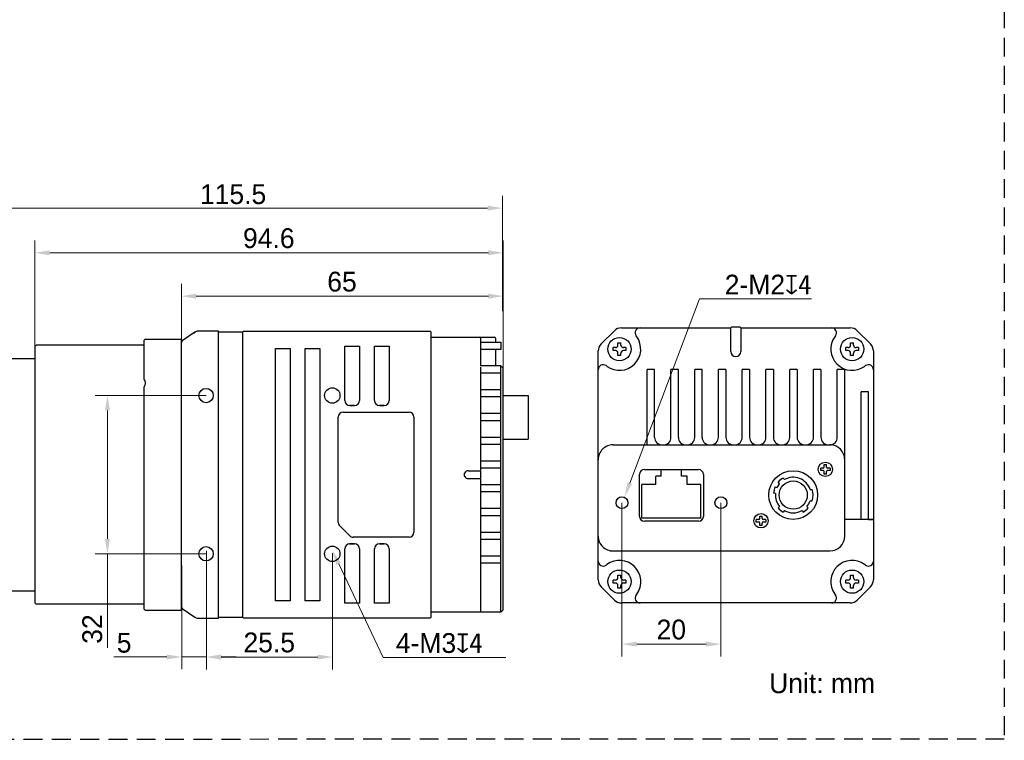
# Model space of a CAD drawing. Header units: millimetres. Extents: x 2329 to 5782, y 1296 to 2780.
# Tile 42 of 123: x 3179 to 3378, y 2444 to 2589. Entities that reach past the tile are written whole.
import ezdxf

# ---------------------------------------------------------------- set-up
doc = ezdxf.new("R2010")
doc.units = ezdxf.units.MM
doc.header["$LTSCALE"] = 0.3
doc.linetypes.add('DASHED', pattern=[19.05, 12.7, -6.35])
doc.layers.add('00-轮廓线', color=7, linetype='Continuous', lineweight=30)
doc.layers.add('20_ALL_FEATURES', color=7, linetype='Continuous')
doc.layers.add('51__DRAFT_DIMS', color=7, linetype='Continuous')
doc.styles.add('3', font='兰亭黑 GBK.TTF', dxfattribs={"height": 4})
doc.styles.get("Standard").update_dxf_attribs({"font": 'simsun.ttc'})
doc.styles.add('尺寸值样式', font='兰亭黑 GBK.TTF', dxfattribs={"height": 4})
doc.dimstyles.new('1直线标注', dxfattribs={"dimtxt": 4, "dimasz": 3, "dimexe": 2.5, "dimexo": 0, "dimtad": 1, "dimdec": 1, "dimdsep": 46, "dimtxsty": '尺寸值样式', "dimcen": 0, "dimclrd": 8, "dimclre": 8, "dimclrt": 7, "dimadec": 0, "dimazin": 0, "dimtp": 0.001, "dimtm": 0.001, "dimtfac": 1, "dimtdec": 1, "dimtmove": 0, "dimatfit": 0, "dimldrblk": '_FILLED', "dimfxl": 1, "dimtolj": 1, "dimlwd": 15, "dimlwe": 15, "dimarcsym": 0})
doc.dimstyles.new('3小圆直径标注', dxfattribs={"dimtxt": 4, "dimasz": 3, "dimexe": 2.5, "dimexo": 0, "dimtad": 1, "dimtoh": 1, "dimdec": 3, "dimdsep": 46, "dimtxsty": '尺寸值样式', "dimcen": 0, "dimclrd": 8, "dimclre": 8, "dimclrt": 7, "dimadec": 0, "dimazin": 0, "dimtp": 0.001, "dimtm": 0.001, "dimtfac": 1, "dimtdec": 3, "dimtofl": 0, "dimtmove": 0, "dimatfit": 0, "dimldrblk": '_FILLED', "dimfxl": 1, "dimtolj": 1, "dimlwd": 15, "dimlwe": 15, "dimarcsym": 0})
doc.dimstyles.new('DIMSTYLE_1', dxfattribs={"dimtxt": 3, "dimasz": 3, "dimexe": 2.5, "dimexo": 0, "dimgap": 0.75, "dimtad": 1, "dimdsep": 46, "dimtxsty": 'Standard', "dimblk": '_FILLED', "dimcen": 0.09, "dimclrd": 8, "dimclre": 8, "dimclrt": 7, "dimadec": 0, "dimazin": 0, "dimtp": 0.001, "dimtm": 0.001, "dimtfac": 1, "dimtofl": 0, "dimtmove": 0, "dimatfit": 3, "dimldrblk": '_FILLED', "dimfxl": 1, "dimtolj": 1, "dimlwd": 9, "dimlwe": 9, "dimarcsym": 0})

# ---------------------------------------------------------------- blocks, each defined once
blk = doc.blocks.new('*D38')
at = {"layer": '51__DRAFT_DIMS', "color": 8, "lineweight": 15}
for p, q in [((3181.92, 2523.19), (3181.92, 2544.64)), ((3276.56, 2516.84), (3276.56, 2544.64)), ((3184.92, 2542.14), (3273.56, 2542.14))]:
    blk.add_line(p, q, dxfattribs=at)
at = {"layer": '51__DRAFT_DIMS', "color": 8}
for points in [[(3184.92, 2542.64), (3184.92, 2541.64), (3181.92, 2542.14)], [(3273.56, 2541.64), (3273.56, 2542.64), (3276.56, 2542.14)]]:
    blk.add_solid(points, dxfattribs=at)
at = {"layer": 'Defpoints', "color": 0}
for p in [(3276.56, 2542.14), (3181.92, 2523.19), (3276.56, 2516.84)]:
    blk.add_point(p, dxfattribs=at)
at = {"layer": '51__DRAFT_DIMS', "color": 7, "insert": (3229.19, 2547.1), "char_height": 4, "attachment_point": 2, "style": '3'}
blk.add_mtext('\\A1;\\A1;{\\C256;94.6}', dxfattribs=at)
blk = doc.blocks.new('_FILLED')
at = {"color": 0, "linetype": 'ByBlock'}
blk.add_solid([(0, 0), (-1, 0.167), (-1, -0.167)], dxfattribs=at)
blk = doc.blocks.new('*D39')
at = {"layer": '51__DRAFT_DIMS', "color": 8, "lineweight": 15}
for p, q in [((3211.52, 2524.69), (3211.52, 2535.87)), ((3276.56, 2515.64), (3276.56, 2535.87)), ((3214.52, 2533.37), (3273.56, 2533.37))]:
    blk.add_line(p, q, dxfattribs=at)
at = {"layer": '51__DRAFT_DIMS', "color": 8}
for points in [[(3214.52, 2533.87), (3214.52, 2532.87), (3211.52, 2533.37)], [(3273.56, 2532.87), (3273.56, 2533.87), (3276.56, 2533.37)]]:
    blk.add_solid(points, dxfattribs=at)
at = {"layer": 'Defpoints', "color": 0}
for p in [(3276.56, 2533.37), (3211.52, 2524.69), (3276.56, 2515.64)]:
    blk.add_point(p, dxfattribs=at)
at = {"layer": '51__DRAFT_DIMS', "color": 7, "insert": (3243.98, 2538.31), "char_height": 4, "attachment_point": 2, "style": '3'}
blk.add_mtext('\\A1;\\A1;{\\C256;65}', dxfattribs=at)
blk = doc.blocks.new('*D40')
at = {"layer": '51__DRAFT_DIMS', "color": 8, "lineweight": 9}
for p, q in [((3216.52, 2513.29), (3194.1, 2513.29)), ((3196.6, 2510.29), (3196.6, 2484.29)), ((3216.52, 2481.29), (3194.1, 2481.29)), ((3196.6, 2481.29), (3196.6, 2462.3))]:
    blk.add_line(p, q, dxfattribs=at)
at = {"layer": 'Defpoints', "color": 0}
for p in [(3216.52, 2513.29), (3196.6, 2481.29), (3216.52, 2481.29)]:
    blk.add_point(p, dxfattribs=at)
at = {"layer": '51__DRAFT_DIMS', "color": 8, "linetype": 'ByBlock', "lineweight": 9, "xscale": 3, "yscale": 3, "zscale": 3}
for p, rotation in [((3196.6, 2513.29), 90), ((3196.6, 2481.29), 270)]:
    blk.add_blockref('_FILLED', p, dxfattribs=dict(at, rotation=rotation))
at = {"layer": '51__DRAFT_DIMS', "color": 7, "insert": (3191.51, 2469.06), "char_height": 4, "attachment_point": 3, "rotation": 90, "style": '3'}
blk.add_mtext('\\A1;\\A1;{\\C256;32}', dxfattribs=at)
blk = doc.blocks.new('*D41')
at = {"layer": '51__DRAFT_DIMS', "color": 8, "lineweight": 15}
for p in [(3243.31, 2479.24), (3277.11, 2460.32)]:
    blk.add_line(p, (3252.28, 2460.32), dxfattribs=at)
at = {"layer": '51__DRAFT_DIMS', "color": 8}
blk.add_solid([(3243.76, 2479.45), (3242.86, 2479.02), (3242.02, 2481.95)], dxfattribs=at)
at = {"layer": 'Defpoints', "color": 0}
for p in [(3242.02, 2481.95), (3243.09, 2479.69)]:
    blk.add_point(p, dxfattribs=at)
at = {"layer": '51__DRAFT_DIMS', "color": 7, "insert": (3254.86, 2465.26), "char_height": 4, "attachment_point": 1, "style": '3'}
blk.add_mtext('\\A1;{\\C256;4-M\\A1;3\\Fgdt.shx|c168;x\\fFangSong|b0|i0|c0|p0;4}', dxfattribs=at)
blk = doc.blocks.new('*D42')
at = {"layer": '51__DRAFT_DIMS', "color": 8, "lineweight": 15}
for p, q in [((3162.22, 2519.44), (3162.22, 2553.68)), ((3276.38, 2530.34), (3276.38, 2553.68)), ((3165.22, 2551.18), (3273.38, 2551.18))]:
    blk.add_line(p, q, dxfattribs=at)
at = {"layer": '51__DRAFT_DIMS', "color": 8}
for points in [[(3165.22, 2551.68), (3165.22, 2550.68), (3162.22, 2551.18)], [(3273.38, 2550.68), (3273.38, 2551.68), (3276.38, 2551.18)]]:
    blk.add_solid(points, dxfattribs=at)
at = {"layer": 'Defpoints', "color": 0}
for p in [(3276.38, 2551.18), (3276.38, 2530.34), (3162.22, 2519.44)]:
    blk.add_point(p, dxfattribs=at)
at = {"layer": '51__DRAFT_DIMS', "color": 7, "insert": (3221.98, 2553.96), "char_height": 4, "attachment_point": 5, "style": '3'}
blk.add_mtext('\\A1;{\\C256;115.5}', dxfattribs=at)
blk = doc.blocks.new('*D43')
at = {"layer": '51__DRAFT_DIMS', "color": 8, "lineweight": 15}
for p, q in [((3216.59, 2481.39), (3216.59, 2457.92)), ((3242.09, 2481.39), (3242.09, 2457.92)), ((3219.59, 2460.42), (3239.09, 2460.42))]:
    blk.add_line(p, q, dxfattribs=at)
at = {"layer": '51__DRAFT_DIMS', "color": 8}
for points in [[(3219.59, 2460.92), (3219.59, 2459.92), (3216.59, 2460.42)], [(3239.09, 2459.92), (3239.09, 2460.92), (3242.09, 2460.42)]]:
    blk.add_solid(points, dxfattribs=at)
at = {"layer": 'Defpoints', "color": 0}
for p in [(3216.59, 2481.39), (3242.09, 2481.39), (3242.09, 2460.42)]:
    blk.add_point(p, dxfattribs=at)
at = {"layer": '51__DRAFT_DIMS', "color": 7, "insert": (3229.28, 2465.38), "char_height": 4, "attachment_point": 2, "style": '3'}
blk.add_mtext('\\A1;\\A1;{\\C256;25.5}', dxfattribs=at)
blk = doc.blocks.new('*D44')
at = {"layer": '51__DRAFT_DIMS', "color": 8, "lineweight": 15}
for p, q in [((3216.59, 2481.89), (3216.59, 2457.95)), ((3211.59, 2478.95), (3211.59, 2457.95)), ((3208.59, 2460.45), (3197.86, 2460.45)), ((3211.59, 2460.45), (3216.59, 2460.45)), ((3219.59, 2460.45), (3222.59, 2460.45))]:
    blk.add_line(p, q, dxfattribs=at)
at = {"layer": '51__DRAFT_DIMS', "color": 8}
for points in [[(3208.59, 2459.95), (3208.59, 2460.95), (3211.59, 2460.45)], [(3219.59, 2460.95), (3219.59, 2459.95), (3216.59, 2460.45)]]:
    blk.add_solid(points, dxfattribs=at)
at = {"layer": 'Defpoints', "color": 0}
for p in [(3216.59, 2481.89), (3211.59, 2478.95), (3216.59, 2460.45)]:
    blk.add_point(p, dxfattribs=at)
at = {"layer": '51__DRAFT_DIMS', "color": 7, "insert": (3198.48, 2465.32), "char_height": 4, "attachment_point": 1, "style": '3'}
blk.add_mtext('\\A1;\\A1;{\\C256;5}', dxfattribs=at)
blk = doc.blocks.new('*D45')
at = {"layer": '51__DRAFT_DIMS', "color": 8, "lineweight": 15}
for p in [(3302.13, 2495.6), (3338.84, 2532.81)]:
    blk.add_line(p, (3316.21, 2532.81), dxfattribs=at)
at = {"layer": '51__DRAFT_DIMS', "color": 8}
blk.add_solid([(3301.66, 2495.78), (3302.59, 2495.42), (3301.07, 2492.79)], dxfattribs=at)
at = {"layer": 'Defpoints', "color": 0}
for p in [(3301.07, 2492.79), (3300.18, 2490.45)]:
    blk.add_point(p, dxfattribs=at)
at = {"layer": '51__DRAFT_DIMS', "color": 7, "insert": (3338.84, 2537.71), "char_height": 4, "attachment_point": 3, "style": '3'}
blk.add_mtext('\\A1;{\\C256;2-M\\A1;2\\Fgdt.shx|c168;x\\fFangSong|b0|i0|c134|p0;4}', dxfattribs=at)
blk = doc.blocks.new('*D46')
at = {"layer": '51__DRAFT_DIMS', "color": 8, "lineweight": 15}
for p, q in [((3300.53, 2491.62), (3300.53, 2460.53)), ((3320.53, 2491.62), (3320.53, 2460.53)), ((3303.53, 2463.03), (3317.53, 2463.03))]:
    blk.add_line(p, q, dxfattribs=at)
at = {"layer": '51__DRAFT_DIMS', "color": 8}
for points in [[(3303.53, 2463.53), (3303.53, 2462.53), (3300.53, 2463.03)], [(3317.53, 2462.53), (3317.53, 2463.53), (3320.53, 2463.03)]]:
    blk.add_solid(points, dxfattribs=at)
at = {"layer": 'Defpoints', "color": 0}
for p in [(3300.53, 2491.62), (3320.53, 2491.62), (3320.53, 2463.03)]:
    blk.add_point(p, dxfattribs=at)
at = {"layer": '51__DRAFT_DIMS', "color": 7, "insert": (3310.51, 2467.99), "char_height": 4, "attachment_point": 2, "style": '3'}
blk.add_mtext('\\A1;\\A1;{\\C256;20}', dxfattribs=at)

msp = doc.modelspace()

# ---------------------------------------------------------------- linework, layer by layer
for p, q in [((3350.32865, 2488.23195), (3345.50994, 2488.23195)), ((3350.33319, 2488.1962), (3351.33319, 2488.1962)), ((3351.33319, 2488.1962), (3350.33319, 2488.1962))]:
    msp.add_line(p, q)
at = {"layer": '00-轮廓线', "linetype": 'DASHED'}
msp.add_lwpolyline([(2760.98297, 2739.65789), (3377.78057, 2739.92084), (3377.78057, 2443.8573), (2760.98297, 2443.59436)], close=True, dxfattribs=at)
at = {"layer": '20_ALL_FEATURES'}
for p, q in [((3219.02198, 2526.29078), (3214.8372, 2526.29078)), ((3219.02198, 2468.29078), (3219.02198, 2526.29078)), ((3224.02198, 2526.29078), (3261.82198, 2526.29078)), ((3239.52198, 2526.29078), (3261.82198, 2526.29078)), ((3239.52198, 2526.29078), (3261.82198, 2526.29078)), ((3261.82198, 2526.29078), (3262.02198, 2526.09078)), ((3261.82198, 2526.29078), (3262.02198, 2526.09078)), ((3261.82198, 2526.29078), (3262.02198, 2526.09078)), ((3261.82198, 2526.29078), (3262.02198, 2526.09078)), ((3296.31898, 2523.70442), (3298.9974, 2526.38284)), ((3300.41162, 2526.96863), (3322.53319, 2526.96863)), ((3322.53319, 2526.96863), (3322.73319, 2527.16863)), ((3322.53319, 2522.16863), (3322.53319, 2526.96863)), ((3322.73319, 2527.16863), (3324.33319, 2527.16863)), ((3324.33319, 2527.16863), (3324.53319, 2526.96863)), ((3324.53319, 2526.96863), (3324.53319, 2522.16863)), ((3324.53319, 2526.96863), (3324.72586, 2526.96863)), ((3324.73319, 2526.96863), (3346.65476, 2526.96863)), ((3348.06898, 2526.38284), (3350.7474, 2523.70442)), ((3203.92198, 2524.39078), (3204.22198, 2524.69078)), ((3203.92198, 2524.39043), (3203.92198, 2516.68951)), ((3204.22198, 2524.69078), (3211.52198, 2524.69078)), ((3211.52198, 2469.89055), (3211.52198, 2524.69069)), ((3214.26374, 2526.11001), (3211.69259, 2524.31021)), ((3219.02198, 2524.99078), (3219.12198, 2524.99078)), ((3219.12198, 2526.14078), (3223.92198, 2526.14078)), ((3223.92198, 2468.44078), (3223.92198, 2526.14078)), ((3224.02198, 2525.19078), (3223.92198, 2525.19078)), ((3262.02198, 2468.49078), (3262.02198, 2526.09078)), ((3262.02198, 2468.49078), (3262.02198, 2526.09078)), ((3262.02198, 2468.49078), (3262.02198, 2526.09078)), ((3262.02198, 2468.49078), (3262.02198, 2526.09078)), ((3262.02198, 2525.09078), (3274.76198, 2525.09078)), ((3262.02198, 2525.09078), (3274.76198, 2525.09078)), ((3271.96198, 2524.89078), (3271.96198, 2519.29064)), ((3271.96198, 2524.89078), (3271.96198, 2519.29064)), ((3274.96198, 2524.89078), (3274.96198, 2524.09078)), ((3274.96198, 2524.89078), (3274.96198, 2524.09078)), ((3303.52037, 2525.18449), (3303.37676, 2525.38355)), ((3343.68962, 2525.38355), (3343.546, 2525.18449)), ((3181.92198, 2523.19078), (3182.22198, 2523.49078)), ((3181.92198, 2523.19055), (3181.92198, 2471.391)), ((3203.92198, 2523.49078), (3182.22198, 2523.49078)), ((3230.52198, 2471.79078), (3230.52198, 2522.79078)), ((3230.52198, 2522.79078), (3233.52198, 2522.79078)), ((3230.52198, 2471.79078), (3230.52198, 2522.79078)), ((3230.52198, 2522.79078), (3233.52198, 2522.79078)), ((3233.52198, 2522.79078), (3233.52198, 2471.79078)), ((3233.52198, 2522.79078), (3233.52198, 2471.79078)), ((3236.52198, 2471.79078), (3236.52198, 2522.79078)), ((3236.52198, 2522.79078), (3239.52198, 2522.79078)), ((3236.52198, 2471.79078), (3236.52198, 2522.79078)), ((3236.52198, 2522.79078), (3239.52198, 2522.79078)), ((3236.52198, 2471.79078), (3236.52198, 2522.79078)), ((3236.52198, 2522.79078), (3239.52198, 2522.79078)), ((3239.52198, 2522.79078), (3239.52198, 2471.79078)), ((3239.52198, 2522.79078), (3239.52198, 2471.79078)), ((3239.52198, 2522.79078), (3239.52198, 2471.79078)), ((3244.52198, 2512.29078), (3244.52198, 2523.29078)), ((3244.52198, 2523.29078), (3247.52198, 2523.29078)), ((3244.52198, 2512.29078), (3244.52198, 2523.29078)), ((3244.52198, 2523.29078), (3247.52198, 2523.29078)), ((3244.52198, 2512.29078), (3244.52198, 2523.29078)), ((3244.52198, 2523.29078), (3247.52198, 2523.29078)), ((3247.52198, 2523.29078), (3247.52198, 2512.29078)), ((3247.52198, 2523.29078), (3247.52198, 2512.29078)), ((3247.52198, 2523.29078), (3247.52198, 2512.29078)), ((3250.52198, 2523.29078), (3253.52198, 2523.29078)), ((3250.52198, 2512.29078), (3250.52198, 2523.29078)), ((3250.52198, 2512.29078), (3250.52198, 2523.29078)), ((3250.52198, 2523.29078), (3253.52198, 2523.29078)), ((3250.52198, 2512.29078), (3250.52198, 2523.29078)), ((3250.52198, 2523.29078), (3253.52198, 2523.29078)), ((3253.52198, 2523.29078), (3253.52198, 2512.29078)), ((3253.52198, 2523.29078), (3253.52198, 2512.29078)), ((3253.52198, 2523.29078), (3253.52198, 2512.29078)), ((3271.96198, 2524.09078), (3276.06198, 2524.09078)), ((3271.96198, 2524.09078), (3276.06198, 2524.09078)), ((3276.06198, 2522.59078), (3271.96198, 2522.59078)), ((3276.06198, 2522.59078), (3271.96198, 2522.59078)), ((3274.96198, 2522.59078), (3274.96198, 2519.29078)), ((3274.96198, 2522.59078), (3274.96198, 2519.29078)), ((3276.06198, 2524.09078), (3276.06198, 2522.59078)), ((3276.06198, 2524.09078), (3276.06198, 2522.59078)), ((3295.73319, 2476.04706), (3295.73319, 2522.2902)), ((3298.73319, 2522.36863), (3298.73319, 2522.96863)), ((3299.23319, 2522.96863), (3298.73319, 2522.96863)), ((3299.23319, 2522.36863), (3298.73319, 2522.36863)), ((3299.73319, 2523.46863), (3299.73319, 2523.96863)), ((3299.73319, 2523.96863), (3300.33319, 2523.96863)), ((3300.33319, 2523.46863), (3300.33319, 2523.96863)), ((3301.33319, 2522.96863), (3300.83319, 2522.96863)), ((3301.33319, 2522.36863), (3300.83319, 2522.36863)), ((3301.33319, 2522.96863), (3301.33319, 2522.36863)), ((3345.73319, 2522.36863), (3345.73319, 2522.96863)), ((3346.23319, 2522.96863), (3345.73319, 2522.96863)), ((3346.23319, 2522.36863), (3345.73319, 2522.36863)), ((3346.73319, 2523.46863), (3346.73319, 2523.96863)), ((3346.73319, 2523.96863), (3347.33319, 2523.96863)), ((3347.33319, 2523.46863), (3347.33319, 2523.96863)), ((3348.33319, 2522.96863), (3347.83319, 2522.96863)), ((3348.33319, 2522.36863), (3347.83319, 2522.36863)), ((3348.33319, 2522.96863), (3348.33319, 2522.36863)), ((3351.33319, 2522.2902), (3351.33319, 2476.04706)), ((3171.61824, 2520.79078), (3181.92198, 2520.79078)), ((3299.73319, 2521.36863), (3299.73319, 2521.86863)), ((3300.33319, 2521.36863), (3299.73319, 2521.36863)), ((3300.33319, 2521.36863), (3300.33319, 2521.86863)), ((3346.73319, 2521.36863), (3346.73319, 2521.86863)), ((3347.33319, 2521.36863), (3346.73319, 2521.36863)), ((3347.33319, 2521.36863), (3347.33319, 2521.86863)), ((3276.06198, 2519.29078), (3271.89902, 2519.29078)), ((3276.06198, 2519.29078), (3271.89902, 2519.29078)), ((3271.96198, 2519.05101), (3271.96198, 2498.18248)), ((3271.96198, 2519.05101), (3271.96198, 2498.18248)), ((3276.06198, 2469.49078), (3276.06198, 2519.29078)), ((3276.06198, 2519.29078), (3276.56198, 2518.79078)), ((3276.06198, 2469.49078), (3276.06198, 2519.29078)), ((3276.06198, 2519.29078), (3276.56198, 2518.79078)), ((3276.56198, 2469.99078), (3276.56198, 2518.79078)), ((3276.56198, 2469.99078), (3276.56198, 2518.79078)), ((3297.31827, 2519.32506), (3297.51733, 2519.18145)), ((3305.63319, 2503.31863), (3305.63319, 2518.51863)), ((3307.13319, 2518.51863), (3305.63319, 2518.51863)), ((3307.13319, 2504.81863), (3307.13319, 2518.51863)), ((3310.43319, 2504.81863), (3310.43319, 2518.51863)), ((3311.93319, 2518.51863), (3310.43319, 2518.51863)), ((3311.93319, 2504.81863), (3311.93319, 2518.51863)), ((3315.23319, 2504.81863), (3315.23319, 2518.51863)), ((3316.73319, 2518.51863), (3315.23319, 2518.51863)), ((3316.73319, 2504.81863), (3316.73319, 2518.51863)), ((3320.03319, 2504.81863), (3320.03319, 2518.51863)), ((3321.53319, 2518.51863), (3320.03319, 2518.51863)), ((3321.53319, 2518.51863), (3321.53319, 2504.81863)), ((3324.83319, 2504.81863), (3324.83319, 2518.51863)), ((3326.33319, 2518.51863), (3324.83319, 2518.51863)), ((3326.33319, 2518.51863), (3326.33319, 2504.81863)), ((3329.63319, 2504.81863), (3329.63319, 2518.51863)), ((3331.13319, 2518.51863), (3329.63319, 2518.51863)), ((3331.13319, 2518.51863), (3331.13319, 2504.81863)), ((3334.43319, 2504.81863), (3334.43319, 2518.51863)), ((3335.93319, 2518.51863), (3334.43319, 2518.51863)), ((3335.93319, 2518.51863), (3335.93319, 2504.81863)), ((3339.23319, 2504.81863), (3339.23319, 2518.51863)), ((3340.73319, 2518.51863), (3339.23319, 2518.51863)), ((3340.73319, 2518.51863), (3340.73319, 2504.81863)), ((3344.03319, 2504.81863), (3344.03319, 2518.51859)), ((3345.29363, 2518.51857), (3344.03319, 2518.51858)), ((3345.53319, 2484.86863), (3345.53319, 2518.58123)), ((3349.54905, 2519.18145), (3349.74811, 2519.32506)), ((3276.06198, 2517.79078), (3271.96199, 2517.79078)), ((3276.06198, 2517.79078), (3271.96199, 2517.79078)), ((3203.92198, 2514.90141), (3203.92198, 2470.19098)), ((3271.96198, 2514.49078), (3276.06198, 2514.49078)), ((3271.96198, 2514.49078), (3276.06198, 2514.49078)), ((3276.06198, 2512.99078), (3271.96198, 2512.99078)), ((3276.06198, 2512.99078), (3271.96198, 2512.99078)), ((3276.56198, 2513.31578), (3281.56198, 2513.31578)), ((3281.56198, 2513.31548), (3281.56198, 2504.46607)), ((3350.33319, 2514.01863), (3348.83319, 2514.01863)), ((3348.83319, 2488.1962), (3348.83319, 2514.01863)), ((3350.33319, 2488.1962), (3350.33319, 2514.01863)), ((3246.52198, 2511.29078), (3245.52198, 2511.29078)), ((3245.52198, 2511.29078), (3246.52198, 2511.29078)), ((3245.52198, 2511.29078), (3246.52198, 2511.29078)), ((3252.52198, 2511.29078), (3251.52198, 2511.29078)), ((3251.52198, 2511.29078), (3252.52198, 2511.29078)), ((3251.52198, 2511.29078), (3252.52198, 2511.29078)), ((3243.22198, 2487.65499), (3243.22198, 2508.94078)), ((3243.22198, 2487.65499), (3243.22198, 2508.94078)), ((3243.22198, 2487.65499), (3243.22198, 2508.94078)), ((3244.22198, 2509.94078), (3257.52198, 2509.94078)), ((3244.22198, 2509.94078), (3257.52198, 2509.94078)), ((3244.22198, 2509.94078), (3257.52198, 2509.94078)), ((3258.52198, 2508.94078), (3258.52198, 2485.64078)), ((3258.52198, 2508.94078), (3258.52198, 2485.64078)), ((3271.96198, 2509.69078), (3276.06198, 2509.69078)), ((3271.96198, 2509.69078), (3276.06198, 2509.69078)), ((3276.06198, 2508.19078), (3271.96198, 2508.19078)), ((3276.06198, 2508.19078), (3271.96198, 2508.19078)), ((3271.96198, 2504.89078), (3276.06198, 2504.89078)), ((3271.96198, 2504.89078), (3276.06198, 2504.89078)), ((3276.56198, 2504.46578), (3281.56198, 2504.46578)), ((3276.06198, 2503.39078), (3271.96198, 2503.39078)), ((3276.06198, 2503.39078), (3271.96198, 2503.39078)), ((3298.73319, 2503.31863), (3342.53319, 2503.31863)), ((3271.96198, 2500.09078), (3276.06198, 2500.09078)), ((3271.96198, 2500.09078), (3276.06198, 2500.09078)), ((3276.06198, 2498.59078), (3271.96198, 2498.59078)), ((3276.06198, 2498.59078), (3271.96198, 2498.59078)), ((3341.18319, 2498.61863), (3340.68319, 2498.61863)), ((3340.68319, 2498.11863), (3340.68319, 2498.61863)), ((3341.38319, 2499.31863), (3341.88319, 2499.31863)), ((3341.38319, 2498.81863), (3341.38319, 2499.31863)), ((3341.88319, 2498.81863), (3341.88319, 2499.31863)), ((3342.58319, 2498.61863), (3342.08319, 2498.61863)), ((3342.58319, 2498.61863), (3342.58319, 2498.11863)), ((3269.46198, 2498.09078), (3271.96198, 2498.09078)), ((3269.46198, 2498.09078), (3271.96198, 2498.09078)), ((3269.46198, 2496.49078), (3271.96198, 2496.49078)), ((3269.46198, 2496.49078), (3271.96198, 2496.49078)), ((3271.96198, 2498.09078), (3271.96198, 2496.49078)), ((3271.96198, 2498.09078), (3271.96198, 2496.49078)), ((3271.96198, 2496.40371), (3271.96198, 2496.09811)), ((3271.96198, 2496.40371), (3271.96198, 2496.09811)), ((3304.07819, 2488.86863), (3304.07819, 2497.31863)), ((3305.07819, 2498.31863), (3315.98819, 2498.31863)), ((3307.38351, 2495.32389), (3307.38351, 2497.01389)), ((3308.48351, 2497.01389), (3307.38351, 2497.01389)), ((3308.48351, 2497.01389), (3308.48351, 2498.21045)), ((3312.58351, 2497.01389), (3312.58351, 2498.21045)), ((3313.68351, 2497.01389), (3312.58351, 2497.01389)), ((3313.68351, 2495.32389), (3313.68351, 2497.01389)), ((3316.98819, 2497.31863), (3316.98819, 2488.86863)), ((3333.09414, 2496.60989), (3333.35511, 2496.29888)), ((3341.18319, 2498.11863), (3340.68319, 2498.11863)), ((3341.38319, 2497.41863), (3341.38319, 2497.91863)), ((3341.88319, 2497.41863), (3341.38319, 2497.41863)), ((3341.88319, 2497.41863), (3341.88319, 2497.91863)), ((3342.58319, 2498.11863), (3342.08319, 2498.11863)), ((3271.96198, 2496.09078), (3271.96198, 2469.69078)), ((3271.96198, 2496.09078), (3271.96198, 2469.69078)), ((3271.96198, 2495.29078), (3276.06198, 2495.29078)), ((3271.96198, 2495.29078), (3276.06198, 2495.29078)), ((3304.57851, 2488.51389), (3304.57851, 2495.32389)), ((3307.38351, 2495.32389), (3304.57851, 2495.32389)), ((3316.48851, 2495.32389), (3313.68351, 2495.32389)), ((3316.48851, 2488.51389), (3316.48851, 2495.32389)), ((3331.48907, 2494.818), (3331.88124, 2494.71292)), ((3332.35926, 2495.46325), (3332.09828, 2495.77427)), ((3276.06198, 2493.79078), (3271.96198, 2493.79078)), ((3276.06198, 2493.79078), (3271.96198, 2493.79078)), ((3331.54477, 2493.45721), (3331.15261, 2493.56229)), ((3338.54457, 2494.31863), (3338.96431, 2494.31863)), ((3271.96198, 2490.49078), (3276.06198, 2490.49078)), ((3271.96198, 2490.49078), (3276.06198, 2490.49078)), ((3332.09828, 2490.56299), (3332.35926, 2490.87401)), ((3337.90712, 2490.87401), (3338.16809, 2490.56299)), ((3338.54457, 2492.01863), (3338.96431, 2492.01863)), ((3276.06198, 2488.99078), (3271.96198, 2488.99078)), ((3276.06198, 2488.99078), (3271.96198, 2488.99078)), ((3316.48851, 2488.51389), (3304.57851, 2488.51389)), ((3328.38319, 2488.91863), (3328.88319, 2488.91863)), ((3328.38319, 2488.41863), (3328.38319, 2488.91863)), ((3328.88319, 2488.41863), (3328.88319, 2488.91863)), ((3333.35511, 2490.03838), (3333.09414, 2489.72737)), ((3336.91126, 2490.03838), (3337.17224, 2489.72737)), ((3243.51487, 2486.94788), (3245.52909, 2484.93367)), ((3245.52909, 2484.93367), (3243.51487, 2486.94788)), ((3245.52909, 2484.93367), (3243.51487, 2486.94788)), ((3315.98819, 2487.86863), (3305.07819, 2487.86863)), ((3328.18319, 2488.21863), (3327.68319, 2488.21863)), ((3327.68319, 2487.71863), (3327.68319, 2488.21863)), ((3328.18319, 2487.71863), (3327.68319, 2487.71863)), ((3328.38319, 2487.01863), (3328.38319, 2487.51863)), ((3328.88319, 2487.01863), (3328.38319, 2487.01863)), ((3328.88319, 2487.01863), (3328.88319, 2487.51863)), ((3329.58319, 2488.21863), (3329.08319, 2488.21863)), ((3329.58319, 2487.71863), (3329.08319, 2487.71863)), ((3329.58319, 2488.21863), (3329.58319, 2487.71863)), ((3257.52198, 2484.64078), (3246.23619, 2484.64078)), ((3257.52198, 2484.64078), (3246.23619, 2484.64078)), ((3257.52198, 2484.64078), (3246.23619, 2484.64078)), ((3271.96198, 2485.69078), (3276.06198, 2485.69078)), ((3271.96198, 2485.69078), (3276.06198, 2485.69078)), ((3245.52198, 2483.29078), (3246.52198, 2483.29078)), ((3246.52198, 2483.29078), (3245.52198, 2483.29078)), ((3246.52198, 2483.29078), (3245.52198, 2483.29078)), ((3251.52198, 2483.29078), (3252.52198, 2483.29078)), ((3252.52198, 2483.29078), (3251.52198, 2483.29078)), ((3252.52198, 2483.29078), (3251.52198, 2483.29078)), ((3276.06198, 2484.19078), (3271.96198, 2484.19078)), ((3276.06198, 2484.19078), (3271.96198, 2484.19078)), ((3244.52198, 2471.29078), (3244.52198, 2482.29078)), ((3244.52198, 2471.29078), (3244.52198, 2482.29078)), ((3244.52198, 2471.29078), (3244.52198, 2482.29078)), ((3247.52198, 2482.29078), (3247.52198, 2471.29078)), ((3247.52198, 2482.29078), (3247.52198, 2471.29078)), ((3247.52198, 2482.29078), (3247.52198, 2471.29078)), ((3250.52198, 2471.29078), (3250.52198, 2482.29078)), ((3250.52198, 2471.29078), (3250.52198, 2482.29078)), ((3250.52198, 2471.29078), (3250.52198, 2482.29078)), ((3253.52198, 2482.29078), (3253.52198, 2471.29078)), ((3253.52198, 2482.29078), (3253.52198, 2471.29078)), ((3253.52198, 2482.29078), (3253.52198, 2471.29078)), ((3271.96198, 2480.89078), (3276.06198, 2480.89078)), ((3271.96198, 2480.89078), (3276.06198, 2480.89078)), ((3298.73319, 2481.86863), (3342.53319, 2481.86863)), ((3276.06198, 2479.39078), (3271.96198, 2479.39078)), ((3276.06198, 2479.39078), (3271.96198, 2479.39078)), ((3297.50903, 2479.15277), (3297.31988, 2479.01574)), ((3349.7465, 2479.01574), (3349.55735, 2479.15277)), ((3299.73319, 2476.46863), (3299.73319, 2476.96863)), ((3299.73319, 2476.96863), (3300.33319, 2476.96863)), ((3300.33319, 2476.46863), (3300.33319, 2476.96863)), ((3346.73319, 2476.46863), (3346.73319, 2476.96863)), ((3346.73319, 2476.96863), (3347.33319, 2476.96863)), ((3347.33319, 2476.46863), (3347.33319, 2476.96863)), ((3298.9974, 2471.95442), (3296.31898, 2474.63284)), ((3298.73319, 2475.36863), (3298.73319, 2475.96863)), ((3299.23319, 2475.96863), (3298.73319, 2475.96863)), ((3299.23319, 2475.36863), (3298.73319, 2475.36863)), ((3299.73319, 2474.36863), (3299.73319, 2474.86863)), ((3300.33319, 2474.36863), (3300.33319, 2474.86863)), ((3301.33319, 2475.96863), (3300.83319, 2475.96863)), ((3301.33319, 2475.36863), (3300.83319, 2475.36863)), ((3301.33319, 2475.96863), (3301.33319, 2475.36863)), ((3345.73319, 2475.36863), (3345.73319, 2475.96863)), ((3346.23319, 2475.96863), (3345.73319, 2475.96863)), ((3346.23319, 2475.36863), (3345.73319, 2475.36863)), ((3346.73319, 2474.36863), (3346.73319, 2474.86863)), ((3347.33319, 2474.36863), (3347.33319, 2474.86863)), ((3348.33319, 2475.96863), (3347.83319, 2475.96863)), ((3348.33319, 2475.36863), (3347.83319, 2475.36863)), ((3350.7474, 2474.63284), (3348.06898, 2471.95442)), ((3348.33319, 2475.96863), (3348.33319, 2475.36863)), ((3171.61824, 2473.79078), (3181.92198, 2473.79078)), ((3300.33319, 2474.36863), (3299.73319, 2474.36863)), ((3303.37985, 2472.95408), (3303.52118, 2473.14979)), ((3343.5452, 2473.14979), (3343.68653, 2472.95408)), ((3347.33319, 2474.36863), (3346.73319, 2474.36863)), ((3181.92198, 2471.39078), (3182.22198, 2471.09078)), ((3203.92198, 2471.09078), (3182.22198, 2471.09078)), ((3233.52198, 2471.79078), (3230.52198, 2471.79078)), ((3233.52198, 2471.79078), (3230.52198, 2471.79078)), ((3239.52198, 2471.79078), (3236.52198, 2471.79078)), ((3239.52198, 2471.79078), (3236.52198, 2471.79078)), ((3239.52198, 2471.79078), (3236.52198, 2471.79078)), ((3247.52198, 2471.29078), (3244.52198, 2471.29078)), ((3247.52198, 2471.29078), (3244.52198, 2471.29078)), ((3247.52198, 2471.29078), (3244.52198, 2471.29078)), ((3253.52198, 2471.29078), (3250.52198, 2471.29078)), ((3253.52198, 2471.29078), (3250.52198, 2471.29078)), ((3253.52198, 2471.29078), (3250.52198, 2471.29078)), ((3346.65476, 2471.36863), (3300.41162, 2471.36863)), ((3203.92198, 2470.19078), (3204.22198, 2469.89078)), ((3204.22198, 2469.89078), (3211.52198, 2469.89078)), ((3211.69259, 2470.27135), (3214.26374, 2468.47155)), ((3219.12198, 2469.59078), (3219.02198, 2469.59078)), ((3224.02198, 2469.39078), (3223.92198, 2469.39078)), ((3276.06198, 2469.49078), (3262.02198, 2469.49078)), ((3276.06198, 2469.49078), (3262.02198, 2469.49078)), ((3276.56198, 2469.99078), (3276.06198, 2469.49078)), ((3276.56198, 2469.99078), (3276.06198, 2469.49078)), ((3214.8372, 2468.29078), (3219.02198, 2468.29078)), ((3223.92198, 2468.44078), (3219.12198, 2468.44078)), ((3261.82198, 2468.29078), (3224.02198, 2468.29078)), ((3262.02198, 2468.49078), (3261.82198, 2468.29078)), ((3262.02198, 2468.49078), (3261.82198, 2468.29078))]:
    msp.add_line(p, q, dxfattribs=at)
for centre, radius in [((3300.03319, 2522.66863), 2.35), ((3347.03319, 2522.66863), 2.35), ((3216.52198, 2513.29078), 1.45), ((3242.02198, 2513.29078), 1.55), ((3242.02198, 2513.29078), 1.55), ((3242.02198, 2513.29078), 1.55), ((3341.63319, 2498.36863), 1.45), ((3335.13319, 2493.16863), 4.92536), ((3335.13319, 2493.16863), 2.85), ((3300.53319, 2491.62363), 1.2), ((3320.53319, 2491.62363), 1.2), ((3328.63319, 2487.96863), 1.45), ((3216.52198, 2481.29078), 1.45), ((3242.02198, 2481.29078), 1.55), ((3242.02198, 2481.29078), 1.55), ((3242.02198, 2481.29078), 1.55), ((3300.03319, 2475.66863), 2.35), ((3347.03319, 2475.66863), 2.35)]:
    msp.add_circle(centre, radius, dxfattribs=at)
for centre, radius, start, end in [((3214.8372, 2525.29078), 1, 90, 124.9920202), ((3300.41162, 2524.96863), 2, 90, 135), ((3304.18773, 2525.96863), 1, 90, 215.8088951), ((3342.87864, 2525.96863), 1, 324.1911049, 90), ((3346.65476, 2524.96863), 2, 45, 90), ((3211.92198, 2523.98252), 0.4, 124.9917535, 180), ((3214.70135, 2525.64092), 0.63524, 128.5635953, 131.2730284), ((3271.76198, 2524.89078), 0.2, 0, 90), ((3271.76198, 2524.89078), 0.2, 0, 90), ((3274.76198, 2524.89078), 0.2, 0, 90), ((3274.76198, 2524.89078), 0.2, 0, 90), ((3300.03319, 2522.66863), 4.3, 234.191105, 35.808895), ((3347.03319, 2522.66863), 4.3, 144.191105, 305.808895), ((3297.73319, 2522.2902), 2, 135, 180), ((3299.23319, 2523.46863), 0.5, 270, 0), ((3299.23319, 2521.86863), 0.5, 0, 90), ((3300.83319, 2523.46863), 0.5, 180, 270), ((3300.83319, 2521.86863), 0.5, 90, 180), ((3346.23319, 2523.46863), 0.5, 270, 0), ((3346.23319, 2521.86863), 0.5, 0, 90), ((3347.83319, 2523.46863), 0.5, 180, 270), ((3347.83319, 2521.86863), 0.5, 90, 180), ((3349.33319, 2522.2902), 2, 0, 45), ((3323.53319, 2522.16863), 1, 180.0000012, 0), ((3296.73319, 2518.51408), 1, 54.1911049, 180), ((3350.33319, 2518.51408), 1, 0, 125.8088951), ((3245.52198, 2512.29078), 1, 180, 270), ((3245.52198, 2512.29078), 1, 180, 270), ((3245.52198, 2512.29078), 1, 180, 270), ((3246.52198, 2512.29078), 1, 270, 0), ((3246.52198, 2512.29078), 1, 270, 0), ((3246.52198, 2512.29078), 1, 270, 0), ((3251.52198, 2512.29078), 1, 180, 270), ((3251.52198, 2512.29078), 1, 180, 270), ((3251.52198, 2512.29078), 1, 180, 270), ((3252.52198, 2512.29078), 1, 270, 0), ((3252.52198, 2512.29078), 1, 270, 0), ((3252.52198, 2512.29078), 1, 270, 0), ((3244.22198, 2508.94078), 1, 90, 180), ((3244.22198, 2508.94078), 1, 90, 180), ((3244.22198, 2508.94078), 1, 90, 180), ((3257.52198, 2508.94078), 1, 0, 90), ((3257.52198, 2508.94078), 1, 0, 90), ((3257.52198, 2508.94078), 1, 0, 90), ((3308.63319, 2504.81863), 1.5, 180, 270), ((3308.93319, 2504.81863), 1.5, 270, 0), ((3313.43319, 2504.81863), 1.5, 180, 270), ((3313.73319, 2504.81863), 1.5, 270, 0), ((3318.23319, 2504.81863), 1.5, 180, 270), ((3318.53319, 2504.81863), 1.5, 270, 0), ((3323.03319, 2504.81863), 1.5, 180, 270), ((3323.33319, 2504.81863), 1.5, 270, 0), ((3327.83319, 2504.81863), 1.5, 180, 270), ((3328.13319, 2504.81863), 1.5, 270, 0), ((3332.63319, 2504.81863), 1.5, 180, 270), ((3332.93319, 2504.81863), 1.5, 270, 0), ((3337.43319, 2504.81863), 1.5, 180, 270), ((3337.73319, 2504.81863), 1.5, 270, 0), ((3342.23319, 2504.81863), 1.5, 180, 270), ((3342.53319, 2504.81863), 1.5, 269.9999996, 0), ((3298.73319, 2500.31863), 3, 89.9999997, 180), ((3342.53319, 2500.31863), 3, 0, 90.0000002), ((3341.18319, 2498.81863), 0.2, 270, 0), ((3342.08319, 2498.81863), 0.2, 180, 270), ((3269.46198, 2497.29078), 0.8, 89.999781, 270.0001824), ((3269.46198, 2497.29078), 0.8, 89.999781, 270.0001824), ((3305.07819, 2497.31863), 1, 90.0000001, 180), ((3315.98819, 2497.31863), 1, 0, 90), ((3335.13319, 2493.16863), 4, 120.6479649, 139.3520351), ((3335.13319, 2493.16863), 3.6, 18.6293304, 119.597879), ((3341.18319, 2497.91863), 0.2, 0, 90), ((3342.08319, 2497.91863), 0.2, 90, 180), ((3335.13319, 2493.16863), 4, 155.6479649, 174.3520351), ((3335.13319, 2493.16863), 3.6, 140.402121, 154.597879), ((3335.13319, 2493.16863), 3.6, 175.402121, 219.597879), ((3335.13319, 2493.16863), 4, 343.2916561, 16.7083439), ((3335.13319, 2493.16863), 4, 220.6479649, 239.3520351), ((3335.13319, 2493.16863), 4, 300.6479649, 319.3520351), ((3335.13319, 2493.16863), 3.6, 320.402121, 341.3706697), ((3305.07819, 2488.86863), 1, 180, 270), ((3315.98819, 2488.86863), 1, 270.0000001, 0), ((3335.13319, 2493.16863), 3.6, 240.402121, 299.597879), ((3244.22198, 2487.65499), 1, 180, 225), ((3244.22198, 2487.65499), 1, 180, 225), ((3244.22198, 2487.65499), 1, 180, 225), ((3328.18319, 2488.41863), 0.2, 270, 0), ((3328.18319, 2487.51863), 0.2, 0, 90), ((3329.08319, 2488.41863), 0.2, 180, 270), ((3329.08319, 2487.51863), 0.2, 90, 180), ((3246.23619, 2485.64078), 1, 225, 270), ((3246.23619, 2485.64078), 1, 225, 270), ((3246.23619, 2485.64078), 1, 225, 270), ((3257.52198, 2485.64078), 1, 270, 0), ((3257.52198, 2485.64078), 1, 270, 0), ((3257.52198, 2485.64078), 1, 270, 0), ((3298.73319, 2484.86863), 3, 180, 270.0000003), ((3342.53319, 2484.86863), 3, 270, 0), ((3245.52198, 2482.29078), 1, 90, 180), ((3245.52198, 2482.29078), 1, 90, 180), ((3245.52198, 2482.29078), 1, 90, 180), ((3246.52198, 2482.29078), 1, 0, 90), ((3246.52198, 2482.29078), 1, 0, 90), ((3246.52198, 2482.29078), 1, 0, 90), ((3251.52198, 2482.29078), 1, 90, 180), ((3251.52198, 2482.29078), 1, 90, 180), ((3251.52198, 2482.29078), 1, 90, 180), ((3252.52198, 2482.29078), 1, 0, 90), ((3252.52198, 2482.29078), 1, 0, 90), ((3252.52198, 2482.29078), 1, 0, 90), ((3296.73319, 2479.82555), 1, 180, 305.9222407), ((3300.03319, 2475.66863), 4.3024, 324.1651812, 125.9222407), ((3347.03319, 2475.66863), 4.3024, 54.0777593, 215.8348188), ((3350.33319, 2479.82555), 1, 234.0777593, 0), ((3297.73319, 2476.04706), 2, 180, 225), ((3299.23319, 2476.46863), 0.5, 270, 0), ((3299.23319, 2474.86863), 0.5, 0, 90), ((3300.83319, 2476.46863), 0.5, 180, 270), ((3300.83319, 2474.86863), 0.5, 90, 180), ((3346.23319, 2476.46863), 0.5, 270, 0), ((3346.23319, 2474.86863), 0.5, 0, 90), ((3347.83319, 2476.46863), 0.5, 180, 270), ((3347.83319, 2474.86863), 0.5, 90, 180), ((3349.33319, 2476.04706), 2, 315, 0), ((3304.19056, 2472.36863), 1, 144.1651811, 270), ((3342.87582, 2472.36863), 1, 270, 35.8348189), ((3211.92198, 2470.59904), 0.4, 180, 235.0082465), ((3300.41162, 2473.36863), 2, 225, 270), ((3346.65476, 2473.36863), 2, 270, 315), ((3214.8372, 2469.29078), 1, 235.0079798, 270)]:
    msp.add_arc(centre, radius, start, end, dxfattribs=at)
for points, knots in [([(3214.13894, 2525.93458), (3214.14772, 2525.95175), (3214.18643, 2526.01946), (3214.23822, 2526.07964), (3214.28232, 2526.11834)], [0, 0, 0, 0, 0.247291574, 1, 1, 1, 1]), ([(3345.53316, 2518.58145), (3345.53316, 2518.57726), (3345.52819, 2518.56931), (3345.51693, 2518.55443), (3345.48262, 2518.53769), (3345.40703, 2518.52163), (3345.33903, 2518.51857), (3345.29363, 2518.51857)], [0, 0, 0, 0, 0.048506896, 0.100838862, 0.218067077, 0.473702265, 1, 1, 1, 1]), ([(3203.92198, 2516.68948), (3204.0099, 2516.55857), (3204.12389, 2516.34958), (3204.20766, 2516.04815), (3204.22198, 2515.89383), (3204.22198, 2515.817)], [0, 0, 0, 0, 0.506030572, 0.753463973, 1, 1, 1, 1]), ([(3204.22198, 2515.817), (3204.22198, 2515.73921), (3204.20719, 2515.58124), (3204.12234, 2515.26654), (3204.00902, 2515.04399), (3203.92198, 2514.90125)], [0, 0, 0, 0, 0.239495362, 0.485293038, 1, 1, 1, 1])]:
    msp.add_open_spline(points, degree=3, knots=knots, dxfattribs=at)

# ---------------------------------------------------------------- texts
at = {"color": 0, "insert": (3330.27356, 2457.12882), "char_height": 4, "attachment_point": 1, "style": '3'}
msp.add_mtext('Unit: mm', dxfattribs=at)

# ---------------------------------------------------------------- dimensions: what is measured, and where the dimension line sits
at = {"layer": '51__DRAFT_DIMS'}
for base, p1, p2, text, picture, middle in [((3276.38432, 2551.17737), (3162.21824, 2519.44449), (3276.38432, 2530.34288), '{\\C256;115.5}', '*D42', (3221.98268, 2551.17737)), ((3276.56198, 2542.14056), (3181.92198, 2523.19078), (3276.56198, 2516.84078), '\\A1;{\\C256;<>}', '*D38', (3229.19218, 2542.14056)), ((3276.56198, 2533.36955), (3211.52198, 2524.69078), (3276.56198, 2515.64078), '\\A1;{\\C256;<>}', '*D39', (3243.98046, 2533.36955)), ((3320.53319, 2463.03091), (3300.53319, 2491.62363), (3320.53319, 2491.62363), '\\A1;{\\C256;<>}', '*D46', (3310.50683, 2463.03091)), ((3216.58748, 2460.44651), (3211.58748, 2478.95403), (3216.58748, 2481.89056), '\\A1;{\\C256;<>}', '*D44', (3199.87347, 2460.44651)), ((3242.08748, 2460.42087), (3216.58748, 2481.39056), (3242.08748, 2481.39056), '\\A1;{\\C256;<>}', '*D43', (3229.27596, 2460.42087))]:
    dim = msp.add_linear_dim(base=base, p1=p1, p2=p2, text=text, dimstyle='1直线标注', override={"dimtxsty": '3'}, dxfattribs=at)
    dim.commit()
    dim.dimension.update_dxf_attribs({"geometry": picture, "text_midpoint": middle, "dimtype": 160})
for p1, p2, text, picture, middle in [((3300.1809, 2490.45449), (3301.06548, 2492.79277), '{\\C256;2-M\\A1;2\\Fgdt.shx|c168;x\\fFangSong|b0|i0|c134|p0;4}', '*D45', (3327.83706, 2532.81206)), ((3243.09369, 2479.68926), (3242.02198, 2481.9479), '{\\C256;4-M\\A1;3\\Fgdt.shx|c168;x\\fFangSong|b0|i0|c0|p0;4}', '*D41', (3265.98414, 2460.32108))]:
    dim = msp.add_diameter_dim_2p(p1=p1, p2=p2, text=text, dimstyle='3小圆直径标注', override={"dimpost": '<>', "dimtxsty": '3'}, dxfattribs=at)
    dim.commit()
    dim.dimension.update_dxf_attribs({"geometry": picture, "text_midpoint": middle, "dimtype": 163})
dim = msp.add_linear_dim(base=(3196.59662, 2481.29078), p1=(3216.52198, 2513.29078), p2=(3216.52198, 2481.29078), angle=270, text='\\A1;{\\C256;<>}', dimstyle='DIMSTYLE_1', override={"dimtxsty": '3'}, dxfattribs=at)
dim.commit()
dim.dimension.update_dxf_attribs({"geometry": '*D40', "text_midpoint": (3196.59662, 2466.05672), "dimtype": 160})

doc.saveas('drawing.dxf')
